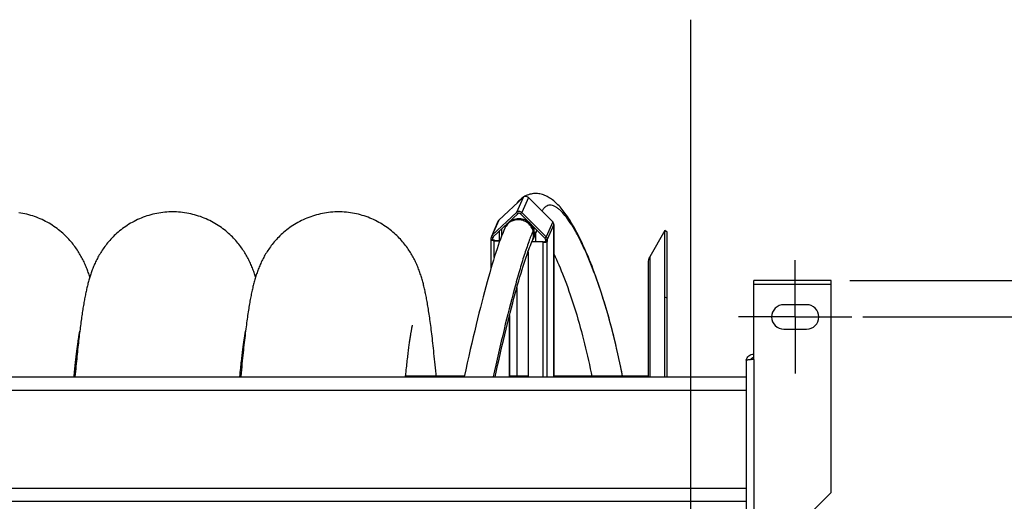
# Model space of a CAD drawing. Extents: x 0 to 420, y 0 to 297.
# Tile 7 of 15: x 192 to 244, y 132 to 157. Entities that reach past the tile are written whole.
import ezdxf

# ---------------------------------------------------------------- set-up
doc = ezdxf.new("R2010")
doc.units = 0
doc.header["$LTSCALE"] = 23.1
doc.linetypes.add('CENTER', pattern=[0.6, 0.375, -0.075, 0.075, -0.075])
doc.linetypes.add('PHANTOM', pattern=[0.8, 0.45, -0.05, 0.1, -0.05, 0.1, -0.05])
doc.layers.get('0').update_dxf_attribs({"linetype": 'CONTINUOUS'})
for name, color, linetype in [('03___PRT_ALL_CURVES', 7, 'CONTINUOUS'), ('110528_DXF_CONTINUOUS_LINE', 7, 'CONTINUOUS'), ('110528_DXF_DIMENSION', 7, 'CONTINUOUS'), ('110536_DXF_AXIS', 7, 'CONTINUOUS'), ('110536_DXF_CONTINUOUS_LINE', 7, 'CONTINUOUS'), ('110536_DXF_DIMENSION', 7, 'CONTINUOUS'), ('110591_DXF_CONTINUOUS_LINE', 7, 'CONTINUOUS'), ('110660_DXF_CONTINUOUS_LINE', 7, 'CONTINUOUS'), ('110801_DXF_CONTINUOUS_LINE', 7, 'CONTINUOUS'), ('AG_HOSE_75_8DXF_CONTINUOUS', 7, 'CONTINUOUS'), ('ASEM_65-75-10_DXF_DIMENSIO', 7, 'CONTINUOUS'), ('GUIDE_75_DXF_CONTINUOUS_LI', 7, 'CONTINUOUS')]:
    doc.layers.add(name, color=color, linetype=linetype)
doc.styles.get("Standard").update_dxf_attribs({"font": 'txt', "width": 0.7})
doc.dimstyles.new('DIMSTYLE_1', dxfattribs={"dimtxt": 3.5, "dimasz": 3, "dimexe": 1.5, "dimexo": 1, "dimgap": 0.875, "dimtad": 1, "dimdec": 0, "dimlfac": 10, "dimtxsty": 'STANDARD', "dimblk": '_ARROW_FILLED', "dimblk1": '_ARROW_FILLED', "dimblk2": '_ARROW_FILLED', "dimcen": 0.09, "dimazin": 3, "dimtp": 0.8, "dimtm": 0.8, "dimtfac": 1, "dimtdec": 0, "dimtofl": 0, "dimtmove": 0, "dimatfit": 3, "dimtolj": 1})
doc.dimstyles.new('DIMSTYLE_2', dxfattribs={"dimtxt": 3.5, "dimasz": 3, "dimexe": 1.5, "dimexo": 1, "dimgap": 0.875, "dimtad": 1, "dimdec": 3, "dimlfac": 10, "dimtxsty": 'STANDARD', "dimblk": '_ARROW_FILLED', "dimblk1": '_ARROW_FILLED', "dimblk2": '_ARROW_FILLED', "dimcen": 0.09, "dimazin": 3, "dimtp": 0.8, "dimtm": 0.8, "dimtfac": 1, "dimtdec": 3, "dimtofl": 0, "dimtmove": 0, "dimatfit": 3, "dimtolj": 1})

# ---------------------------------------------------------------- blocks, each defined once
blk = doc.blocks.new('_ARROW_FILLED')
at = {"color": 0, "linetype": 'BYBLOCK'}
blk.add_solid([(0, 0), (-1, 0.167), (-1, -0.167)], dxfattribs=at)
blk = doc.blocks.new('*D1')
at = {"layer": 'ASEM_65-75-10_DXF_DIMENSIO', "color": 2, "linetype": 'CONTINUOUS'}
for p, q in [((235.656, 143.259), (266.836, 143.259)), ((265.336, 143.259), (265.336, 115.832)), ((265.336, 88.406), (265.336, 115.832)), ((235.656, 88.406), (241.241, 88.406)), ((245.241, 88.406), (266.836, 88.406))]:
    blk.add_line(p, q, dxfattribs=at)
at = {"layer": 'ASEM_65-75-10_DXF_DIMENSIO', "color": 2, "linetype": 'CONTINUOUS', "xscale": 3, "yscale": 3, "zscale": 3}
for p, rotation in [((265.336, 143.259), 90), ((265.336, 88.406), 270)]:
    blk.add_blockref('_ARROW_FILLED', p, dxfattribs=dict(at, rotation=rotation))
at = {"layer": 'ASEM_65-75-10_DXF_DIMENSIO', "color": 2, "linetype": 'CONTINUOUS', "insert": (260.961, 115.832), "char_height": 3.5, "width": 12, "attachment_point": 2, "rotation": 90}
blk.add_mtext('549', dxfattribs=at)
blk = doc.blocks.new('*D8')
at = {"layer": '110536_DXF_DIMENSION', "color": 2, "linetype": 'CONTINUOUS'}
for p, q in [((236.348, 141.332), (256.836, 141.332)), ((255.336, 141.332), (255.336, 115.832)), ((255.336, 90.332), (255.336, 115.832)), ((236.348, 90.332), (241.241, 90.332)), ((245.241, 90.332), (256.836, 90.332))]:
    blk.add_line(p, q, dxfattribs=at)
at = {"layer": '110536_DXF_DIMENSION', "color": 2, "linetype": 'CONTINUOUS', "xscale": 3, "yscale": 3, "zscale": 3}
for p, rotation in [((255.336, 141.332), 90), ((255.336, 90.332), 270)]:
    blk.add_blockref('_ARROW_FILLED', p, dxfattribs=dict(at, rotation=rotation))
at = {"layer": '110536_DXF_DIMENSION', "color": 2, "linetype": 'CONTINUOUS', "insert": (250.961, 115.832), "char_height": 3.5, "width": 10.875, "attachment_point": 2, "rotation": 90}
blk.add_mtext('510', dxfattribs=at)

msp = doc.modelspace()

# ---------------------------------------------------------------- linework, layer by layer
at = {"layer": '03___PRT_ALL_CURVES', "color": 2, "linetype": 'PHANTOM'}
msp.add_open_spline([(219.03108, 145.85324), (219.0324, 145.85632), (219.03506, 145.86245), (219.03823, 145.87018), (219.04076, 145.87637), (219.04258, 145.88104), (219.04408, 145.88495), (219.04513, 145.88766), (219.04574, 145.88925), (219.04617, 145.89033), (219.0467, 145.89183), (219.04738, 145.89369), (219.04824, 145.89606), (219.04927, 145.89888), (219.05029, 145.9017), (219.05116, 145.90409), (219.05181, 145.90592), (219.05232, 145.90744), (219.05301, 145.90945), (219.05381, 145.91181), (219.05462, 145.91419), (219.05542, 145.91655), (219.05624, 145.91898), (219.05737, 145.92258), (219.05878, 145.92696), (219.0599, 145.9305), (219.06046, 145.93226)], degree=3, knots=[0, 0, 0, 0, 0.125, 0.25, 0.3125, 0.375, 0.4375, 0.46875, 0.484375, 0.5, 0.515625, 0.53125, 0.5625, 0.59375, 0.625, 0.65625, 0.671875, 0.6875, 0.71875, 0.75, 0.78125, 0.8125, 0.84375, 0.875, 0.9375, 1, 1, 1, 1], dxfattribs=at)
at = {"layer": '110528_DXF_CONTINUOUS_LINE', "color": 7, "linetype": 'CONTINUOUS'}
for p, q in [((225.84018, 145.9073), (225.04114, 144.52332)), ((225.84018, 138.15448), (225.84018, 145.9073)), ((225.97008, 145.8323), (225.84018, 145.9073)), ((224.95406, 144.19832), (224.95406, 138.15448))]:
    msp.add_line(p, q, dxfattribs=at)
at = {"layer": '110528_DXF_CONTINUOUS_LINE', "color": 3, "linetype": 'CONTINUOUS'}
msp.add_line((225.97008, 138.15448), (225.97008, 145.8323), dxfattribs=at)
at = {"layer": '110528_DXF_CONTINUOUS_LINE', "color": 9, "linetype": 'CONTINUOUS'}
for p, q in [((225.04114, 144.52332), (225.04114, 138.15448)), ((225.97008, 142.32072), (225.84018, 142.38695))]:
    msp.add_line(p, q, dxfattribs=at)
at = {"layer": '110528_DXF_CONTINUOUS_LINE', "color": 7, "linetype": 'CONTINUOUS'}
msp.add_arc((225.60406, 144.19832), 0.65, 150, 180, dxfattribs=at)
at = {"layer": '110528_DXF_DIMENSION', "color": 2, "linetype": 'CONTINUOUS'}
msp.add_line((227.2018, 157.08172), (227.2018, 74.58287), dxfattribs=at)
at = {"layer": '110536_DXF_AXIS', "color": 7, "linetype": 'CENTER'}
for q in [(232.75631, 144.33231), (229.7563, 141.3323), (235.75632, 141.3323), (232.75631, 138.33229)]:
    msp.add_line((232.75631, 141.3323), q, dxfattribs=at)
at = {"layer": '110536_DXF_CONTINUOUS_LINE', "color": 3, "linetype": 'CONTINUOUS'}
for p, q in [((230.55631, 139.08455), (230.55631, 143.25896)), ((234.65631, 143.25895), (230.55631, 143.25895)), ((234.65631, 132.0376), (234.65631, 143.25896)), ((233.35631, 141.9823), (232.15631, 141.9823)), ((232.15631, 140.6823), (233.35631, 140.6823)), ((230.15631, 139.02434), (230.15631, 128.3323)), ((234.65631, 132.0376), (231.65631, 129.0376))]:
    msp.add_line(p, q, dxfattribs=at)
at = {"layer": '110536_DXF_CONTINUOUS_LINE', "color": 9, "linetype": 'CONTINUOUS'}
for p, q in [((234.65631, 143.05895), (230.55631, 143.05895)), ((230.55631, 139.08455), (230.55631, 128.84364))]:
    msp.add_line(p, q, dxfattribs=at)
at = {"layer": '110536_DXF_CONTINUOUS_LINE', "color": 3, "linetype": 'CONTINUOUS'}
for centre, radius, start, end in [((232.15631, 141.3323), 0.65, 90, 270), ((233.35631, 141.3323), 0.65, 270, 90), ((230.54775, 138.96696), 0.39145, 169.89085, 170.655351)]:
    msp.add_arc(centre, radius, start, end, dxfattribs=at)
for points, knots in [([(230.16238, 139.03567), (230.17043, 139.08081), (230.20291, 139.16914), (230.29415, 139.27636), (230.41676, 139.34637), (230.51001, 139.36254), (230.55631, 139.36254)], [0, 0, 0, 0, 0.24875061, 0.49833507, 0.74886161, 1, 1, 1, 1]), ([(230.55631, 139.08455), (230.50527, 139.07966), (230.43112, 139.07257), (230.33691, 139.06247), (230.27688, 139.05509), (230.22812, 139.04811), (230.19039, 139.04054), (230.16912, 139.03496), (230.15631, 139.02793), (230.15631, 139.02434)], [0, 0, 0, 0, 0.37771184, 0.54853637, 0.69852876, 0.82207755, 0.91471109, 0.97358369, 1, 1, 1, 1])]:
    msp.add_open_spline(points, degree=3, knots=knots, dxfattribs=at)
at = {"layer": '110536_DXF_CONTINUOUS_LINE', "color": 7, "linetype": 'CONTINUOUS'}
msp.add_open_spline([(230.55631, 139.16477), (230.52213, 139.16477), (230.45274, 139.1469), (230.40149, 139.09671), (230.38406, 139.0675)], degree=3, knots=[0, 0, 0, 0, 0.50119096, 1, 1, 1, 1], dxfattribs=at)
at = {"layer": '110591_DXF_CONTINUOUS_LINE', "color": 7, "linetype": 'CONTINUOUS'}
for p, q in [((194.58029, 138.1973), (194.53233, 138.1973)), ((203.36825, 138.1973), (203.32021, 138.1973)), ((215.21941, 138.1973), (212.10797, 138.1973)), ((217.76815, 138.1973), (217.61075, 138.1973)), ((218.59244, 138.1973), (217.99603, 138.1973)), ((224.95406, 138.1973), (219.96928, 138.1973))]:
    msp.add_line(p, q, dxfattribs=at)
at = {"layer": '110660_DXF_CONTINUOUS_LINE', "color": 7, "linetype": 'CONTINUOUS'}
for p, q in [((217.04052, 146.45246), (218.33177, 147.66568)), ((218.6127, 147.65698), (219.90395, 146.36371)), ((216.69304, 145.6605), (217.98429, 146.87373)), ((218.26523, 146.86502), (219.55648, 145.57176)), ((216.99784, 146.39213), (216.65036, 145.60017)), ((219.96214, 146.22557), (219.96214, 146.13891)), ((219.96793, 146.15211), (219.96214, 146.13891)), ((219.96928, 146.15211), (219.96928, 138.15448)), ((216.62772, 145.41995), (216.62772, 143.9024)), ((216.62906, 145.4261), (216.63485, 145.4393)), ((216.63485, 145.4393), (216.63485, 145.52597)), ((216.63485, 145.4393), (216.73418, 145.43623)), ((216.80455, 145.36715), (217.09665, 145.3581)), ((218.79557, 145.3322), (218.78399, 145.3058)), ((219.38705, 145.28711), (218.7916, 145.30557)), ((219.61466, 145.34695), (219.51534, 145.35003)), ((219.61466, 145.34695), (219.60887, 145.33375)), ((219.61466, 145.43362), (219.61466, 145.34695)), ((218.59244, 144.78974), (218.59244, 138.15448)), ((218.00456, 142.89754), (218.00456, 138.21673)), ((217.59917, 141.36346), (217.59917, 138.15448)), ((218.00456, 138.21673), (217.99297, 138.19033))]:
    msp.add_line(p, q, dxfattribs=at)
at = {"layer": '110660_DXF_CONTINUOUS_LINE', "color": 9, "linetype": 'CONTINUOUS'}
for p, q in [((218.33177, 147.66568), (217.98429, 146.87373)), ((218.6127, 147.65698), (218.26523, 146.86502)), ((218.05452, 146.80339), (217.98429, 146.87373)), ((218.19499, 146.79903), (218.26523, 146.86502)), ((217.04052, 146.45246), (216.69304, 145.6605)), ((217.45259, 146.23782), (217.39217, 146.10012)), ((219.90395, 146.36371), (219.55648, 145.57176)), ((219.96214, 146.22557), (219.61466, 145.43362)), ((219.96793, 146.15211), (219.96214, 146.15229)), ((219.96793, 138.15448), (219.96793, 146.15211)), ((216.76327, 145.59016), (216.69304, 145.6605)), ((217.08745, 145.38514), (217.08745, 145.89475)), ((217.19836, 145.63134), (217.19836, 145.99895)), ((219.06412, 145.92855), (218.85734, 145.45727)), ((216.62906, 145.4261), (216.72839, 145.42303)), ((216.73418, 145.52289), (216.63485, 145.52597)), ((216.72839, 145.41995), (216.72839, 145.42303)), ((216.76363, 145.59), (216.73418, 145.52289)), ((216.80455, 145.36715), (216.81613, 145.39355)), ((216.80455, 144.48548), (216.80455, 145.36715)), ((219.38705, 145.28711), (219.39863, 145.31351)), ((219.38705, 138.15448), (219.38705, 145.28711)), ((219.48624, 145.50577), (219.55648, 145.57176)), ((219.60887, 145.33375), (219.50954, 145.33683)), ((219.51534, 145.4367), (219.61466, 145.43362)), ((219.60887, 138.15448), (219.60887, 145.33375))]:
    msp.add_line(p, q, dxfattribs=at)
at = {"layer": '110660_DXF_CONTINUOUS_LINE', "color": 3, "linetype": 'CONTINUOUS'}
for p, q in [((216.76327, 145.59016), (218.05452, 146.80339)), ((218.19499, 146.79903), (219.48624, 145.50577)), ((218.98624, 145.75105), (218.98624, 145.32629)), ((216.72839, 145.42303), (216.73418, 145.43623)), ((216.73418, 145.43623), (216.73418, 145.52289)), ((216.81613, 145.39355), (217.10624, 145.38456)), ((219.39863, 145.31351), (218.80286, 145.33198)), ((219.51534, 145.35003), (219.50954, 145.33683)), ((219.51534, 145.4367), (219.51534, 145.35003)), ((217.99297, 142.85611), (217.99297, 138.19033)), ((217.61075, 141.40934), (217.61075, 138.15448)), ((217.99297, 138.19033), (217.61075, 138.20217))]:
    msp.add_line(p, q, dxfattribs=at)
at = {"layer": '110660_DXF_CONTINUOUS_LINE', "color": 7, "linetype": 'CONTINUOUS'}
for points, knots in [([(218.6127, 147.65698), (218.57665, 147.69309), (218.4743, 147.73905), (218.36816, 147.69988), (218.33177, 147.66568)], [0, 0, 0, 0, 0.50535915, 1, 1, 1, 1]), ([(218.26523, 146.86502), (218.22918, 146.90113), (218.12682, 146.9471), (218.02069, 146.90793), (217.98429, 146.87373)], [0, 0, 0, 0, 0.50535915, 1, 1, 1, 1]), ([(219.96214, 146.22557), (219.96214, 146.25083), (219.95159, 146.30226), (219.9221, 146.34554), (219.90395, 146.36371)], [0, 0, 0, 0, 0.4958534, 1, 1, 1, 1]), ([(219.96233, 146.17215), (219.96341, 146.17109), (219.96694, 146.16724), (219.96927, 146.16199), (219.96927, 146.15826)], [0, 0, 0, 0, 0.29001779, 1, 1, 1, 1]), ([(216.80455, 145.36715), (216.7621, 145.36847), (216.71149, 145.37272), (216.65792, 145.39142), (216.63934, 145.4006), (216.62773, 145.41228), (216.62772, 145.41995)], [0, 0, 0, 0, 0.66533694, 0.78511586, 0.87991218, 1, 1, 1, 1]), ([(219.38705, 145.28711), (219.41298, 145.28631), (219.46221, 145.28724), (219.5294, 145.29582), (219.57779, 145.30887), (219.60471, 145.32427), (219.60887, 145.33375)], [0, 0, 0, 0, 0.33543761, 0.63765903, 0.86607477, 1, 1, 1, 1]), ([(219.61466, 145.43362), (219.61466, 145.45888), (219.60411, 145.5103), (219.57462, 145.55359), (219.55648, 145.57176)], [0, 0, 0, 0, 0.4958534, 1, 1, 1, 1])]:
    msp.add_open_spline(points, degree=3, knots=knots, dxfattribs=at)
at = {"layer": '110660_DXF_CONTINUOUS_LINE', "color": 3, "linetype": 'CONTINUOUS'}
for points, knots in [([(218.19499, 146.79903), (218.17697, 146.81709), (218.12579, 146.84007), (218.07272, 146.82048), (218.05452, 146.80339)], [0, 0, 0, 0, 0.50535915, 1, 1, 1, 1]), ([(216.72772, 145.41995), (216.72772, 145.42047), (216.72784, 145.42152), (216.72817, 145.42253), (216.72839, 145.42303)], [0, 0, 0, 0, 0.48994742, 1, 1, 1, 1]), ([(216.81613, 145.39355), (216.79491, 145.39421), (216.76624, 145.39759), (216.73664, 145.40729), (216.72772, 145.41612), (216.72772, 145.41995)], [0, 0, 0, 0, 0.66574728, 0.87983812, 1, 1, 1, 1]), ([(219.39863, 145.31351), (219.42323, 145.31275), (219.45756, 145.31461), (219.49401, 145.32439), (219.50746, 145.33209), (219.50954, 145.33683)], [0, 0, 0, 0, 0.63728579, 0.86593681, 1, 1, 1, 1]), ([(219.51534, 145.4367), (219.51534, 145.45557), (219.50705, 145.48165), (219.49082, 145.50119), (219.48624, 145.50577)], [0, 0, 0, 0, 0.74459397, 1, 1, 1, 1])]:
    msp.add_open_spline(points, degree=3, knots=knots, dxfattribs=at)
at = {"layer": '110660_DXF_CONTINUOUS_LINE', "color": 7, "linetype": 'CONTINUOUS'}
for points in [[(217.04052, 146.45246), (217.02256, 146.43559), (217.00773, 146.41468), (216.99784, 146.39213)], [(219.96927, 146.15826), (219.96927, 146.15616), (219.96877, 146.15403), (219.96793, 146.15211)], [(216.69304, 145.6605), (216.67509, 145.64363), (216.66026, 145.62273), (216.65036, 145.60017)], [(216.62772, 145.41995), (216.62772, 145.42205), (216.62822, 145.42418), (216.62906, 145.4261)], [(216.65036, 145.60017), (216.64021, 145.57703), (216.63485, 145.55124), (216.63485, 145.52597)]]:
    msp.add_open_spline(points, degree=3, dxfattribs=at)
at = {"layer": '110660_DXF_CONTINUOUS_LINE', "color": 9, "linetype": 'CONTINUOUS'}
msp.add_open_spline([(217.39217, 146.10012), (217.42724, 146.18003), (217.52768, 146.32918), (217.74726, 146.48632), (218.01018, 146.5608), (218.28559, 146.54446), (218.54214, 146.43981), (218.7507, 146.25864), (218.88721, 146.02168), (218.91937, 145.84236), (218.91937, 145.75407)], degree=3, knots=[0, 0, 0, 0, 0.12208409, 0.2453373, 0.37037912, 0.49701159, 0.62433502, 0.75115173, 0.87648148, 1, 1, 1, 1], dxfattribs=at)
msp.add_open_spline([(218.91937, 145.75407), (218.91937, 145.653), (218.89796, 145.54982), (218.85734, 145.45727)], degree=3, dxfattribs=at)
at = {"layer": '110660_DXF_CONTINUOUS_LINE', "color": 3, "linetype": 'CONTINUOUS'}
for points in [[(216.74193, 145.55999), (216.73686, 145.54842), (216.73418, 145.53553), (216.73418, 145.52289)], [(216.76327, 145.59016), (216.7543, 145.58172), (216.74688, 145.57127), (216.74193, 145.55999)]]:
    msp.add_open_spline(points, degree=3, dxfattribs=at)
at = {"layer": '110801_DXF_CONTINUOUS_LINE', "color": 7, "linetype": 'CONTINUOUS'}
for p, q in [((157.95631, 138.15448), (230.15631, 138.15448)), ((157.95631, 131.56415), (230.15631, 131.56415))]:
    msp.add_line(p, q, dxfattribs=at)
at = {"layer": '110801_DXF_CONTINUOUS_LINE', "color": 9, "linetype": 'CONTINUOUS'}
for p, q in [((157.95631, 137.4546), (230.15631, 137.4546)), ((157.95631, 132.26427), (230.15631, 132.26427))]:
    msp.add_line(p, q, dxfattribs=at)
at = {"layer": 'AG_HOSE_75_8DXF_CONTINUOUS', "color": 7, "linetype": 'CONTINUOUS'}
msp.add_line((194.82065, 140.51489), (194.83091, 140.57437), dxfattribs=at)
at = {"layer": 'AG_HOSE_75_8DXF_CONTINUOUS', "color": 9, "linetype": 'CONTINUOUS'}
for p, q in [((194.58029, 138.1973), (194.53233, 138.1973)), ((203.36825, 138.1973), (203.32021, 138.1973)), ((215.21941, 138.1973), (212.10797, 138.1973)), ((217.76815, 138.1973), (217.61075, 138.1973)), ((218.59244, 138.1973), (217.99603, 138.1973)), ((224.95406, 138.1973), (219.96928, 138.1973))]:
    msp.add_line(p, q, dxfattribs=at)
at = {"layer": 'AG_HOSE_75_8DXF_CONTINUOUS', "color": 7, "linetype": 'CONTINUOUS'}
for points in [[(195.36482, 143.4461), (195.34583, 143.50659), (195.32605, 143.56763), (195.30569, 143.62852), (195.28468, 143.68934), (195.26297, 143.7502), (195.24051, 143.81115), (195.21726, 143.8722), (195.19314, 143.93349), (195.16809, 143.99509), (195.14207, 144.05695), (195.11506, 144.11905), (195.087, 144.18142), (195.05787, 144.24403), (195.02769, 144.30673), (194.99643, 144.36951), (194.96404, 144.43237), (194.93057, 144.49517), (194.89604, 144.55781), (194.86037, 144.62037), (194.82344, 144.68297), (194.78527, 144.74554), (194.74577, 144.80811), (194.70475, 144.87093), (194.66216, 144.93395), (194.61795, 144.99715), (194.5719, 145.06073), (194.52391, 145.12469), (194.47397, 145.18891), (194.422, 145.25336), (194.36793, 145.318), (194.31172, 145.38273), (194.25334, 145.44748), (194.19271, 145.51217), (194.1298, 145.57672), (194.06464, 145.64098), (193.99714, 145.70489), (193.92731, 145.76832), (193.85525, 145.83107), (193.78095, 145.89304), (193.70438, 145.95415), (193.62571, 146.01417), (193.54493, 146.07301), (193.46203, 146.1306), (193.37723, 146.18672), (193.29054, 146.24127), (193.20197, 146.29422), (193.11168, 146.34537), (193.01973, 146.39468), (192.92613, 146.44208), (192.83103, 146.48745), (192.73446, 146.53073), (192.63648, 146.57187), (192.53724, 146.61077), (192.43679, 146.64737), (192.33518, 146.68165), (192.23259, 146.71352), (192.12908, 146.74294), (192.02469, 146.76989), (191.91959, 146.7943), (191.81384, 146.81617), (191.7075, 146.83546), (191.60073, 146.85215)], [(199.75885, 146.89727), (199.66737, 146.89632), (199.5595, 146.89277), (199.45167, 146.88659), (199.3439, 146.87776), (199.2363, 146.86629), (199.12902, 146.8522), (199.02212, 146.83548), (198.91566, 146.81616), (198.80981, 146.79427), (198.70461, 146.76982), (198.60013, 146.74284), (198.49652, 146.71338), (198.39383, 146.68146), (198.29213, 146.64713), (198.19158, 146.61046), (198.09222, 146.57149), (197.99411, 146.53026), (197.8974, 146.48688), (197.80214, 146.4414), (197.70836, 146.39387), (197.61622, 146.3444), (197.52571, 146.29306), (197.43689, 146.2399), (197.34998, 146.18512), (197.26495, 146.12877), (197.18185, 146.07094), (197.10092, 146.01189), (197.02217, 145.9517), (196.94558, 145.89046), (196.87136, 145.82843), (196.79949, 145.76573), (196.72993, 145.70244), (196.66281, 145.63879), (196.59815, 145.57495), (196.53584, 145.51095), (196.47578, 145.44683), (196.41796, 145.38269), (196.36229, 145.31858), (196.30862, 145.25445), (196.25689, 145.19034), (196.20707, 145.12633), (196.15902, 145.06235), (196.11269, 144.99843), (196.06804, 144.93464), (196.02498, 144.87094), (195.98345, 144.80733), (195.94343, 144.74388), (195.90489, 144.68064), (195.86778, 144.61765), (195.83205, 144.55491), (195.7977, 144.49251), (195.76467, 144.43047), (195.73292, 144.36879), (195.70241, 144.30753), (195.6731, 144.24671), (195.64494, 144.18632), (195.61788, 144.12638), (195.59189, 144.06692), (195.56691, 144.00791), (195.5429, 143.94935), (195.51981, 143.89125), (195.4976, 143.83359), (195.47622, 143.77632), (195.45562, 143.71945), (195.43576, 143.66296), (195.41658, 143.60675), (195.39807, 143.55084), (195.38016, 143.49519), (195.36278, 143.4396), (195.34591, 143.38407), (195.32951, 143.32855), (195.31349, 143.2728), (195.29783, 143.21675), (195.2825, 143.16039), (195.26746, 143.10356), (195.25268, 143.04618), (195.23815, 142.98825), (195.22383, 142.92962), (195.2097, 142.87023), (195.19575, 142.81007), (195.18197, 142.74911), (195.16836, 142.68733), (195.1549, 142.62468), (195.14159, 142.56119), (195.12843, 142.49685), (195.1154, 142.4316), (195.1025, 142.36543), (195.08972, 142.29832), (195.07705, 142.23021), (195.06446, 142.16103), (195.05196, 142.09073), (195.03952, 142.01928), (195.02714, 141.94656), (195.0148, 141.87254), (195.00251, 141.79719), (194.99025, 141.72046), (194.97801, 141.64232), (194.9658, 141.56273), (194.95361, 141.48167), (194.94144, 141.3991), (194.92928, 141.31498), (194.91711, 141.22925), (194.90495, 141.14189), (194.89278, 141.05286), (194.88061, 140.96212), (194.86842, 140.86964), (194.85623, 140.7754), (194.84401, 140.67934), (194.83178, 140.58147), (194.81953, 140.48172), (194.80723, 140.37997), (194.7949, 140.27617), (194.78252, 140.1703), (194.7701, 140.06225), (194.75762, 139.95198), (194.74508, 139.83948), (194.73249, 139.72464), (194.71983, 139.60745), (194.70712, 139.48786), (194.69432, 139.36575), (194.68145, 139.24108), (194.6685, 139.11381), (194.65547, 138.98382), (194.64235, 138.85107), (194.62914, 138.71552), (194.61584, 138.57707), (194.60244, 138.43568), (194.58896, 138.29131), (194.57634, 138.15448)], [(204.15275, 143.44598), (204.1344, 143.50449), (204.115, 143.56442), (204.09491, 143.62459), (204.07408, 143.68501), (204.05249, 143.74567), (204.03007, 143.80663), (204.0068, 143.86787), (203.98267, 143.92932), (203.95762, 143.99103), (203.93162, 144.05298), (203.90471, 144.11498), (203.87684, 144.17707), (203.84799, 144.23923), (203.81823, 144.30124), (203.78759, 144.36297), (203.75598, 144.42456), (203.7233, 144.48616), (203.68957, 144.54767), (203.6547, 144.60917), (203.61844, 144.67104), (203.5807, 144.7333), (203.54147, 144.79587), (203.50054, 144.85898), (203.45776, 144.92269), (203.41315, 144.98684), (203.36673, 145.05129), (203.31845, 145.11596), (203.26825, 145.18082), (203.21614, 145.24574), (203.16212, 145.31061), (203.10609, 145.37542), (203.04794, 145.44019), (202.98759, 145.50488), (202.92502, 145.56937), (202.86016, 145.63363), (202.79291, 145.69761), (202.72328, 145.76116), (202.6514, 145.82407), (202.5772, 145.88626), (202.50069, 145.94763), (202.42204, 146.00792), (202.34123, 146.06708), (202.25827, 146.125), (202.17335, 146.18146), (202.08652, 146.23637), (201.99776, 146.28968), (201.90728, 146.34119), (201.81513, 146.39084), (201.7213, 146.43857), (201.62596, 146.48426), (201.52914, 146.52785), (201.43088, 146.56929), (201.33135, 146.60848), (201.2306, 146.64536), (201.12868, 146.6799), (201.02575, 146.71202), (200.92189, 146.74167), (200.81714, 146.76883), (200.71166, 146.79344), (200.60552, 146.81549), (200.49878, 146.83495), (200.39159, 146.85178), (200.28402, 146.86598), (200.17614, 146.87754), (200.06811, 146.88644), (199.96002, 146.89269), (199.8519, 146.89629), (199.75884, 146.89727)], [(208.54651, 146.89719), (208.45467, 146.89624), (208.34641, 146.89267), (208.23818, 146.88643), (208.13001, 146.87754), (208.02198, 146.86599), (207.91427, 146.85178), (207.80694, 146.83494), (207.70005, 146.81546), (207.59376, 146.79339), (207.48813, 146.76874), (207.38322, 146.74154), (207.27919, 146.71183), (207.17609, 146.67965), (207.07399, 146.64503), (206.97306, 146.60806), (206.87333, 146.56877), (206.77487, 146.52721), (206.67784, 146.48348), (206.58227, 146.43763), (206.48821, 146.38973), (206.3958, 146.33989), (206.30507, 146.28815), (206.21605, 146.23461), (206.12895, 146.17944), (206.04376, 146.12269), (205.96051, 146.06446), (205.87945, 146.00499), (205.80056, 145.94438), (205.72383, 145.88269), (205.64946, 145.82019), (205.57743, 145.75698), (205.50769, 145.69315), (205.44039, 145.62894), (205.37553, 145.56449), (205.313, 145.49985), (205.25273, 145.43505), (205.19468, 145.37019), (205.13878, 145.30532), (205.08492, 145.24046), (205.03302, 145.1756), (204.98306, 145.11086), (204.93507, 145.0464), (204.88902, 144.9823), (204.84483, 144.91859), (204.80245, 144.85533), (204.76193, 144.79274), (204.7231, 144.7307), (204.68562, 144.66879), (204.64946, 144.60701), (204.61458, 144.5454), (204.58072, 144.48357), (204.54775, 144.42132), (204.51576, 144.35884), (204.4848, 144.29629), (204.45481, 144.23363), (204.42579, 144.1709), (204.39783, 144.10837), (204.37091, 144.04611), (204.34495, 143.98404), (204.31998, 143.92228), (204.29597, 143.86089), (204.27284, 143.79979), (204.25052, 143.73884), (204.22895, 143.67803), (204.2081, 143.61732), (204.18789, 143.55657), (204.16828, 143.49571), (204.14924, 143.43474), (204.13074, 143.3736), (204.11273, 143.31225), (204.0952, 143.25064), (204.0781, 143.18873), (204.06142, 143.12649), (204.04512, 143.06387), (204.02918, 143.00077), (204.01356, 142.93718), (203.99825, 142.87303), (203.98319, 142.80811), (203.96834, 142.74235), (203.95371, 142.67573), (203.93925, 142.60807), (203.92494, 142.5393), (203.91077, 142.46939), (203.89671, 142.39815), (203.88273, 142.32553), (203.86883, 142.25147), (203.85499, 142.17581), (203.84119, 142.09848), (203.82742, 142.01945), (203.81368, 141.93861), (203.79995, 141.8559), (203.78622, 141.77127), (203.7725, 141.68465), (203.75876, 141.59597), (203.74502, 141.50518), (203.73125, 141.41221), (203.71745, 141.31699), (203.70363, 141.21948), (203.68976, 141.11957), (203.67586, 141.01721), (203.6619, 140.91235), (203.6479, 140.8049), (203.63383, 140.69481), (203.61971, 140.58201), (203.60553, 140.46645), (203.59128, 140.34804), (203.57697, 140.22676), (203.56259, 140.10257), (203.54814, 139.97544), (203.53363, 139.84531), (203.51904, 139.71211), (203.50438, 139.57582), (203.48964, 139.43637), (203.47481, 139.2936), (203.45988, 139.14744), (203.44485, 138.99786), (203.42971, 138.84464), (203.41445, 138.68774), (203.39908, 138.52709), (203.38358, 138.36249), (203.36434, 138.15448)], [(213.72506, 138.1973), (213.71485, 138.30807), (213.69929, 138.4743), (213.68385, 138.63665), (213.66852, 138.79517), (213.6533, 138.95001), (213.63818, 139.10122), (213.62316, 139.24888), (213.60824, 139.39312), (213.5934, 139.53402), (213.57866, 139.67162), (213.564, 139.80599), (213.54943, 139.9372), (213.53495, 140.06528), (213.52054, 140.19031), (213.50621, 140.31233), (213.49196, 140.43141), (213.47779, 140.54761), (213.46368, 140.661), (213.44964, 140.77162), (213.43567, 140.87956), (213.42175, 140.98488), (213.40788, 141.08763), (213.39406, 141.18791), (213.38028, 141.28578), (213.36654, 141.38128), (213.35284, 141.47445), (213.33918, 141.56533), (213.32554, 141.65399), (213.31194, 141.74047), (213.29836, 141.82485), (213.2848, 141.90717), (213.27125, 141.98753), (213.25771, 142.06596), (213.24417, 142.14254), (213.23061, 142.21743), (213.21703, 142.29065), (213.2034, 142.3623), (213.18971, 142.43256), (213.17594, 142.50147), (213.16207, 142.56909), (213.14808, 142.63563), (213.13394, 142.70113), (213.11964, 142.76564), (213.10514, 142.82936), (213.09041, 142.89234), (213.07544, 142.95462), (213.06017, 143.01639), (213.0446, 143.07767), (213.02868, 143.13852), (213.01237, 143.19913), (212.99562, 143.25953), (212.97843, 143.31976), (212.9607, 143.37999), (212.94239, 143.44031), (212.92349, 143.50069), (212.90394, 143.56122), (212.8837, 143.62192), (212.86274, 143.68282), (212.84098, 143.744), (212.81838, 143.8055), (212.7949, 143.86732), (212.77048, 143.92949), (212.74504, 143.99214), (212.71855, 144.05516), (212.69112, 144.11826), (212.66265, 144.18153), (212.63315, 144.24492), (212.60279, 144.30792), (212.57168, 144.37036), (212.53967, 144.43246), (212.50669, 144.49435), (212.4728, 144.55587), (212.43788, 144.61718), (212.40156, 144.67887), (212.36372, 144.74102), (212.32439, 144.80348), (212.28333, 144.86651), (212.24039, 144.93019), (212.19559, 144.99433), (212.149, 145.05874), (212.10058, 145.12333), (212.05025, 145.18808), (211.99803, 145.25287), (211.94391, 145.31758), (211.88782, 145.3822), (211.8296, 145.44678), (211.76919, 145.51127), (211.70657, 145.57556), (211.64167, 145.63961), (211.57437, 145.70338), (211.5047, 145.76673), (211.43278, 145.82943), (211.35857, 145.8914), (211.28204, 145.95254), (211.2034, 146.01261), (211.12261, 146.07153), (211.03968, 146.12921), (210.95483, 146.18542), (210.86809, 146.24007), (210.77945, 146.29311), (210.6891, 146.34437), (210.59708, 146.39376), (210.50341, 146.44124), (210.40824, 146.48669), (210.31161, 146.53004), (210.21356, 146.57125), (210.11425, 146.61021), (210.01373, 146.64689), (209.91205, 146.68122), (209.80939, 146.71314), (209.7058, 146.74261), (209.60134, 146.7696), (209.49616, 146.79406), (209.39033, 146.81597), (209.2839, 146.8353), (209.17705, 146.85202), (209.06982, 146.86613), (208.96229, 146.87761), (208.85462, 146.88645), (208.7469, 146.89265), (208.63918, 146.89622), (208.54651, 146.89719)], [(194.52802, 138.15448), (194.53762, 138.24994), (194.54728, 138.34495), (194.55686, 138.43798), (194.56635, 138.52904), (194.57576, 138.61818), (194.58509, 138.70542), (194.59433, 138.79078), (194.60348, 138.87427), (194.61255, 138.95592), (194.62154, 139.03573), (194.63044, 139.11377), (194.63927, 139.19005), (194.64801, 139.2646), (194.65666, 139.33741), (194.66524, 139.40854), (194.67372, 139.47797), (194.68212, 139.54567), (194.69042, 139.61168), (194.69862, 139.67599), (194.70673, 139.73859), (194.71473, 139.79947), (194.72262, 139.85866), (194.73041, 139.91618), (194.7381, 139.97205), (194.74568, 140.02627), (194.75314, 140.07884), (194.76049, 140.12979), (194.76772, 140.17913), (194.77483, 140.22682), (194.7818, 140.27288), (194.78865, 140.31733), (194.79535, 140.36011), (194.80191, 140.40125), (194.80831, 140.44076), (194.81456, 140.47863), (194.82065, 140.51489)], [(203.31594, 138.15448), (203.33056, 138.29971), (203.34145, 138.406), (203.35223, 138.50977), (203.36291, 138.61105), (203.37347, 138.70985), (203.38392, 138.80623), (203.39425, 138.90018), (203.40447, 138.99169), (203.41457, 139.08079), (203.42454, 139.1675), (203.43438, 139.2518), (203.4441, 139.33371), (203.45368, 139.41328), (203.46314, 139.49052), (203.47246, 139.56547), (203.48164, 139.63814), (203.49068, 139.70854), (203.49958, 139.77671), (203.50834, 139.84267), (203.51694, 139.90638), (203.52539, 139.96788), (203.53367, 140.0272), (203.5418, 140.08435), (203.54975, 140.13936), (203.55754, 140.19227), (203.56515, 140.24306), (203.57258, 140.29179), (203.57983, 140.33847), (203.58689, 140.3831), (203.59375, 140.4257), (203.60042, 140.46632), (203.60688, 140.50496), (203.61313, 140.54166), (203.61871, 140.5738)], [(212.10369, 138.15448), (212.11995, 138.31572), (212.13098, 138.42304), (212.1419, 138.5278), (212.15272, 138.63008), (212.16343, 138.7299), (212.17403, 138.82727), (212.18452, 138.92223), (212.19491, 139.01479), (212.20518, 139.10499), (212.21534, 139.19279), (212.22538, 139.27823), (212.23529, 139.36134), (212.24508, 139.44208), (212.25474, 139.52049), (212.26427, 139.59659), (212.27367, 139.67038), (212.28292, 139.74189), (212.29204, 139.81114), (212.30102, 139.87812), (212.30984, 139.94287), (212.31852, 140.00541), (212.32704, 140.06572), (212.3354, 140.12384), (212.34359, 140.1798), (212.35162, 140.23357), (212.35946, 140.28519), (212.36713, 140.33468), (212.37461, 140.38203), (212.3819, 140.42726), (212.38898, 140.4704), (212.39585, 140.51142), (212.40251, 140.55035), (212.40894, 140.58723), (212.41514, 140.62202), (212.42109, 140.65476), (212.4268, 140.68547), (212.43224, 140.71413), (212.4374, 140.74077), (212.44229, 140.76543), (212.44687, 140.78806), (212.45115, 140.8087), (212.4551, 140.82738), (212.45872, 140.84406), (212.46198, 140.85876), (212.46488, 140.87152), (212.46738, 140.88229), (212.46948, 140.89111), (212.47117, 140.89801), (212.4724, 140.90293), (212.47289, 140.90487)]]:
    msp.add_lwpolyline(points, dxfattribs=at)
at = {"layer": 'GUIDE_75_DXF_CONTINUOUS_LI', "color": 7, "linetype": 'CONTINUOUS'}
for p, q in [((218.37265, 147.69557), (218.31488, 147.65831)), ((217.45259, 146.23782), (217.36321, 146.03413)), ((218.82839, 145.39127), (219.06412, 145.92855))]:
    msp.add_line(p, q, dxfattribs=at)
at = {"layer": 'GUIDE_75_DXF_CONTINUOUS_LI', "color": 9, "linetype": 'CONTINUOUS'}
msp.add_line((218.93422, 146.05865), (218.86188, 145.89378), dxfattribs=at)
at = {"layer": 'GUIDE_75_DXF_CONTINUOUS_LI', "color": 7, "linetype": 'CONTINUOUS'}
for points in [[(223.60016, 138.1973), (223.55688, 138.42154), (223.50928, 138.66036), (223.46021, 138.8989), (223.40972, 139.13694), (223.3578, 139.37451), (223.30439, 139.61175), (223.24954, 139.84846), (223.19323, 140.08461), (223.13537, 140.32057), (223.07595, 140.55619), (223.01501, 140.79135), (222.95242, 141.02632), (222.88809, 141.26137), (222.82214, 141.49589), (222.7548, 141.72895), (222.68595, 141.96095), (222.61576, 142.19117), (222.54501, 142.41714), (222.47374, 142.63884), (222.40201, 142.8562), (222.33062, 143.06697), (222.25976, 143.27093), (222.18937, 143.46848), (222.11999, 143.65844), (222.0519, 143.84037), (221.98494, 144.01507), (221.91893, 144.18326), (221.85394, 144.345), (221.78999, 144.50052), (221.72681, 144.65067), (221.66441, 144.79558), (221.60284, 144.93533), (221.54181, 145.07068), (221.48132, 145.20177), (221.4214, 145.32859), (221.36192, 145.45157), (221.30283, 145.57083), (221.2442, 145.68632), (221.18595, 145.79825), (221.1281, 145.90664), (221.07065, 146.01154), (221.01354, 146.11312), (220.95676, 146.21141), (220.90032, 146.30644), (220.84413, 146.3984), (220.78818, 146.48732), (220.73246, 146.57321), (220.67691, 146.65619), (220.6215, 146.73631), (220.56623, 146.81356), (220.51107, 146.888), (220.45598, 146.95963), (220.40096, 147.02849), (220.34592, 147.09465), (220.29082, 147.15813), (220.23564, 147.21895), (220.18024, 147.27719), (220.12456, 147.33289), (220.06856, 147.38604), (220.01211, 147.43669), (219.95501, 147.48494), (219.89731, 147.53067), (219.83919, 147.57365), (219.78064, 147.61387), (219.72152, 147.65136), (219.66189, 147.68603), (219.60183, 147.71781), (219.54116, 147.74674), (219.47963, 147.77287), (219.41717, 147.79614), (219.35383, 147.81642), (219.28946, 147.83365), (219.224, 147.8477), (219.15761, 147.8584), (219.09055, 147.86559), (219.02286, 147.86913), (218.95471, 147.86891), (218.88667, 147.86483), (218.81891, 147.85687), (218.75156, 147.845), (218.68513, 147.82929), (218.61988, 147.80981), (218.55584, 147.78662), (218.4932, 147.75979), (218.43211, 147.72941), (218.37265, 147.69557)], [(218.31488, 147.65831), (218.25888, 147.61769), (218.20471, 147.57379), (218.15246, 147.52666), (218.10211, 147.47633), (218.0537, 147.42283), (218.00726, 147.36617), (217.99395, 147.34829)], [(217.36322, 146.03415), (217.30745, 145.90389), (217.24926, 145.76146), (217.1905, 145.61124), (217.13118, 145.45343), (217.07124, 145.28793), (217.01048, 145.11436), (216.9489, 144.93272), (216.8865, 144.74311), (216.82322, 144.54536), (216.75905, 144.33949), (216.694, 144.12558), (216.62804, 143.9035), (216.56117, 143.6733), (216.4934, 143.43504), (216.42471, 143.18858), (216.3551, 142.93397), (216.28458, 142.67126), (216.21315, 142.40033), (216.1408, 142.12121), (216.06757, 141.83397), (215.99344, 141.53851), (215.9184, 141.23476), (215.84251, 140.92289), (215.76587, 140.60328), (215.68847, 140.27593), (215.61038, 139.941), (215.53174, 139.59914), (215.45259, 139.2505), (215.37296, 138.89519), (215.293, 138.53393), (215.21008, 138.15448)], [(216.84789, 138.15448), (216.90433, 138.41067), (216.98174, 138.75771), (217.05858, 139.09794), (217.13483, 139.43126), (217.21045, 139.75756), (217.28528, 140.07615), (217.35929, 140.38696), (217.43245, 140.68994), (217.50461, 140.98452), (217.57574, 141.27063), (217.64583, 141.54831), (217.71478, 141.81724), (217.78258, 142.07743), (217.8492, 142.3289), (217.91457, 142.57138), (217.97866, 142.80492), (218.04147, 143.02958), (218.1029, 143.24512), (218.16295, 143.45165), (218.22159, 143.64923), (218.27872, 143.83756), (218.33432, 144.01683), (218.3884, 144.18712), (218.44078, 144.34808), (218.49148, 144.49995), (218.5405, 144.64288), (218.58766, 144.7766), (218.63298, 144.90136), (218.67646, 145.01742), (218.71791, 145.12452), (218.75727, 145.22282), (218.79461, 145.31282), (218.82838, 145.39126)], [(219.96928, 144.65627), (219.97682, 144.64071), (220.03743, 144.51226), (220.09915, 144.37798), (220.16196, 144.2377), (220.22579, 144.09138), (220.29053, 143.93907), (220.35615, 143.78067), (220.42259, 143.6161), (220.48975, 143.4454), (220.55763, 143.26837), (220.62612, 143.08506), (220.69497, 142.89594), (220.76423, 142.70062), (220.83374, 142.49943), (220.90287, 142.29392), (220.97161, 142.08412), (221.03987, 141.87016), (221.107, 141.65405), (221.17292, 141.4361), (221.23764, 141.21634), (221.3007, 140.99644), (221.3619, 140.77729), (221.42141, 140.55845), (221.47934, 140.33969), (221.53564, 140.12134), (221.59036, 139.90342), (221.64369, 139.68519), (221.69565, 139.46675), (221.7462, 139.24826), (221.79555, 139.02895), (221.84373, 138.80868), (221.89066, 138.58776), (221.93638, 138.36609), (221.97015, 138.1973)]]:
    msp.add_lwpolyline(points, dxfattribs=at)
at = {"layer": 'GUIDE_75_DXF_CONTINUOUS_LI', "color": 9, "linetype": 'CONTINUOUS'}
for centre, radius, start, end in [((218.03549, 145.73914), 0.73414, 150.697365, 156.306559), ((218.03596, 145.73885), 0.73469, 150.40685, 150.695779)]:
    msp.add_arc(centre, radius, start, end, dxfattribs=at)
for points, knots in [([(223.59907, 138.19744), (223.4568, 138.94271), (223.15049, 140.33249), (222.60856, 142.25423), (222.11811, 143.66332), (221.71528, 144.64293), (221.42515, 145.27373), (221.13651, 145.82858), (220.85142, 146.30369), (220.57208, 146.69334), (220.33509, 146.95444), (220.1467, 147.10774), (219.98199, 147.21005), (219.80595, 147.26579), (219.63764, 147.2399), (219.52127, 147.17972), (219.41459, 147.07764), (219.35629, 146.99012), (219.32828, 146.94061)], [0, 0, 0, 0, 0.21380954, 0.40075494, 0.56238861, 0.63391698, 0.69917082, 0.75798033, 0.81008802, 0.85517181, 0.89292399, 0.9090423, 0.92339303, 0.9476352, 0.95881991, 0.97056621, 0.98396967, 1, 1, 1, 1]), ([(218.86188, 145.89378), (218.84093, 145.96825), (218.77568, 146.11252), (218.61947, 146.29155), (218.41781, 146.42021), (218.18817, 146.48728), (217.95025, 146.48699), (217.72457, 146.41897), (217.53107, 146.289), (217.43452, 146.16756), (217.3971, 146.10167)], [0, 0, 0, 0, 0.12450027, 0.25046935, 0.37734024, 0.50425171, 0.63032897, 0.75497025, 0.8780547, 1, 1, 1, 1]), ([(218.86188, 145.89378), (218.77907, 145.70503), (218.61375, 145.27995), (218.37524, 144.57415), (218.12414, 143.7473), (217.75823, 142.4362), (217.28882, 140.56202), (216.93391, 138.99507), (216.75103, 138.15491)], [0, 0, 0, 0, 0.07700476, 0.1702584, 0.27829768, 0.3997985, 0.67877148, 1, 1, 1, 1]), ([(218.82839, 145.39127), (218.86246, 145.46894), (218.90387, 145.63826), (218.88506, 145.81139), (218.86188, 145.89378)], [0, 0, 0, 0, 0.49773556, 1, 1, 1, 1])]:
    msp.add_open_spline(points, degree=3, knots=knots, dxfattribs=at)

# ---------------------------------------------------------------- dimensions: what is measured, and where the dimension line sits
at = {"layer": '110536_DXF_DIMENSION', "color": 2, "linetype": 'CONTINUOUS'}
dim = msp.add_linear_dim(base=(255.33631, 141.3323), p1=(235.34786, 90.3323), p2=(235.34786, 141.3323), angle=90, dimstyle='DIMSTYLE_2', dxfattribs=at)
dim.commit()
dim.dimension.update_dxf_attribs({"geometry": '*D8', "text_midpoint": (255.33631, 115.33229), "dimtype": 160})
at = {"layer": 'ASEM_65-75-10_DXF_DIMENSIO', "color": 2, "linetype": 'CONTINUOUS'}
dim = msp.add_linear_dim(base=(265.33631, 88.40564), p1=(234.65631, 143.25895), p2=(234.65631, 88.40564), angle=270, dimstyle='DIMSTYLE_1', dxfattribs=at)
dim.commit()
dim.dimension.update_dxf_attribs({"geometry": '*D1', "text_midpoint": (265.33631, 115.3323), "dimtype": 160})

doc.saveas('drawing.dxf')
